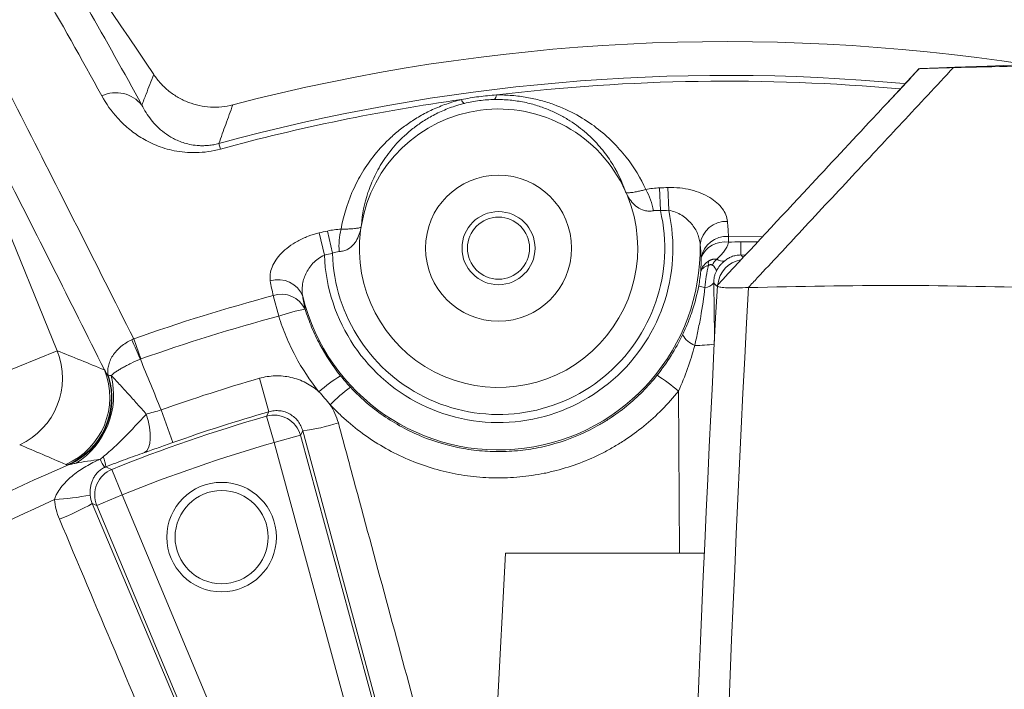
# Model space of a CAD drawing. Header units: millimetres. Extents: x 0 to 16820, y 0 to 11880.
# Tile 79 of 100: x 13729 to 13837, y 6474 to 6548. Entities that reach past the tile are written whole.
import ezdxf

# ---------------------------------------------------------------- set-up
doc = ezdxf.new("R2010")
doc.units = ezdxf.units.MM
doc.header["$LTSCALE"] = 20
doc.styles.add('SLDTEXTSTYLE0', font='TXT', dxfattribs={"width": 0.605})
doc.dimstyles.new('SLDDIMSTYLE0', dxfattribs={"dimtxt": 140, "dimasz": 100, "dimexe": 0, "dimexo": 0.0625, "dimgap": 35, "dimtad": 1, "dimtoh": 1, "dimdec": 1, "dimrnd": 1e-09, "dimzin": 12, "dimdsep": 46, "dimtxsty": 'SLDTEXTSTYLE0', "dimsah": 1, "dimcen": 0, "dimadec": 0, "dimazin": 0, "dimtfac": 1, "dimtofl": 0, "dimtmove": 0, "dimatfit": 3, "dimfxl": 1, "dimfrac": 2, "dimtolj": 1, "dimtzin": 12, "dimarcsym": 0})
doc.dimstyles.new('SLDDIMSTYLE1', dxfattribs={"dimtxt": 140, "dimasz": 100, "dimexe": 0, "dimexo": 0.0625, "dimgap": 35, "dimtad": 1, "dimtoh": 1, "dimdec": 4, "dimlfac": 20, "dimzin": 12, "dimdsep": 46, "dimtxsty": 'SLDTEXTSTYLE0', "dimsah": 1, "dimcen": 0.09, "dimadec": 1, "dimazin": 0, "dimtfac": 1, "dimtofl": 0, "dimtmove": 0, "dimatfit": 3, "dimfxl": 1, "dimfrac": 2, "dimtolj": 1, "dimtzin": 12, "dimarcsym": 0})

# ---------------------------------------------------------------- blocks, each defined once
blk = doc.blocks.new('*D11')
at = {"color": 7, "linetype": 'Continuous', "lineweight": 0}
blk.add_line((15062.98, 8506.56), (13806.48, 6330.23), dxfattribs=at)
blk.add_solid([(15062.98, 8506.56), (14999.99, 8427.45), (15025.97, 8412.45)], dxfattribs=at)
at = {"color": 7, "linetype": 'Continuous', "lineweight": 0, "char_height": 140, "attachment_point": 1, "rotation": 60, "style": 'SLDTEXTSTYLE0'}
for s, insert in [('2513', (14570.88, 8014.83)), ('R', (14501.47, 7894.61))]:
    blk.add_mtext(s, dxfattribs=dict(at, insert=insert))
blk = doc.blocks.new('*D12')
at = {"color": 7, "linetype": 'Continuous', "lineweight": 0}
for q in [(15021.93, 7031.97), (13806.48, 6330.23)]:
    blk.add_line((14382.39, 6662.73), q, dxfattribs=at)
blk.add_solid([(14382.39, 6662.73), (14476.49, 6699.74), (14461.49, 6725.72)], dxfattribs=at)
at = {"color": 7, "linetype": 'Continuous', "lineweight": 0, "char_height": 140, "attachment_point": 1, "rotation": 30, "style": 'SLDTEXTSTYLE0'}
for s, insert in [('665', (14626.71, 7011.64)), ('R', (14506.5, 6942.24))]:
    blk.add_mtext(s, dxfattribs=dict(at, insert=insert))
blk = doc.blocks.new('*D13')
at = {"color": 7, "linetype": 'Continuous', "lineweight": 0}
for p, q in [((12765.91, 6330.23), (11016.98, 6330.23)), ((14847.06, 6330.23), (16595.98, 6330.23))]:
    blk.add_line(p, q, dxfattribs=at)
blk.add_arc((13806.48, 6330.23), 2759.5, 0, 180, dxfattribs=at)
for points in [[(11046.98, 6330.23), (11063.79, 6429.95), (11033.8, 6430.49)], [(16565.98, 6330.23), (16579.17, 6430.49), (16549.18, 6429.95)]]:
    blk.add_solid(points, dxfattribs=at)
at = {"color": 7, "linetype": 'Continuous', "lineweight": 0, "char_height": 140, "attachment_point": 1, "style": 'SLDTEXTSTYLE0'}
for s, insert in [('180°', (13663.78, 9270.2)), ('+', (13551.54, 9270.2))]:
    blk.add_mtext(s, dxfattribs=dict(at, insert=insert))

msp = doc.modelspace()

# ---------------------------------------------------------------- linework, layer by layer
at = {"color": 8, "linetype": 'Continuous', "lineweight": 0}
for p, q in [((13716.3230281, 6552.5829553), (13733.1089261, 6511.3826965)), ((13750.8394437, 6534.0764943), (13751.0063132, 6533.4652005)), ((13800.132533, 6526.7570105), (13800.0518586, 6529.2532624)), ((13799.2279909, 6526.7256931), (13799.1358269, 6529.2215473)), ((13762.3962353, 6521.8531976), (13761.8362307, 6524.2871608)), ((13763.2787392, 6522.054106), (13762.7299443, 6524.4906212)), ((13806.680047, 6523.901863), (13806.679399, 6523.2623792)), ((13806.680047, 6523.901863), (13810.334931, 6523.8636682)), ((13808.0424671, 6521.8664007), (13808.054265, 6523.3169051)), ((13808.054265, 6523.3169051), (13809.8508059, 6523.2939334)), ((13808.0424671, 6521.8664007), (13808.3072018, 6521.6044801)), ((13808.5703679, 6521.8613797), (13808.0424671, 6521.8664007)), ((13757.3942468, 6515.1653789), (13756.7959103, 6517.4194446)), ((13741.5083184, 6512.6770372), (13742.2907466, 6510.4800792)), ((13733.1089261, 6511.3826965), (13725.7103787, 6508.3683645)), ((13755.2777706, 6508.361593), (13756.3281345, 6504.7077544)), ((13801.3129425, 6489.2342175), (13801.203514, 6506.9681303)), ((13744.5146574, 6504.9089002), (13745.7857997, 6501.3258849)), ((13756.8833067, 6501.3433071), (13756.0492064, 6504.2207409)), ((13760.034432, 6502.5955044), (13759.773702, 6502.1313193)), ((13769.3589293, 6468.1564163), (13760.034432, 6502.5955044)), ((13759.773702, 6502.1313193), (13756.8833067, 6501.3433071)), ((13766.1311421, 6467.4226396), (13756.8833067, 6501.3433071)), ((13759.773702, 6502.1313193), (13769.0141032, 6468.2379203)), ((13740.2242441, 6495.6071319), (13739.1099989, 6498.388104)), ((13740.2242441, 6495.6071319), (13737.4614327, 6494.4485889)), ((13740.2242441, 6495.6071319), (13753.8204985, 6463.1837451)), ((13737.4614327, 6494.4485889), (13736.9701939, 6494.6538503)), ((13736.9701939, 6494.6538503), (13750.7642591, 6461.9194336)), ((13751.0467573, 6462.0512669), (13737.4614327, 6494.4485889))]:
    msp.add_line(p, q, dxfattribs=at)
at = {"color": 7, "linetype": 'Continuous', "lineweight": 0}
for p, q in [((13827.5976317, 6542.2702009), (13824.1168289, 6538.5427009)), ((13805.4646655, 6518.5130771), (13805.4672055, 6518.5610436)), ((13808.855769, 6518.2966308), (13808.8649635, 6518.2968922)), ((13782.247963, 6489.2342175), (13781.3141249, 6471.415524)), ((13804.0352742, 6489.2342175), (13782.247963, 6489.2342175))]:
    msp.add_line(p, q, dxfattribs=at)
at = {"color": 8, "linetype": 'Continuous', "lineweight": 0, "flags": 128}
for points in [[(13805.4203052, 6518.4574779), (13805.1552548, 6518.7239748), (13805.0720451, 6518.8075397)], [(13742.8845347, 6504.4444034), (13743.0940289, 6503.7335993), (13743.2401885, 6503.0310151), (13743.3179432, 6502.3610241), (13743.3245956, 6501.7468689), (13743.2599149, 6501.2098551), (13743.1261449, 6500.7686123), (13742.9279263, 6500.4384477), (13742.6721354, 6500.230815)], [(13756.0492064, 6504.2207409), (13756.2731324, 6504.6118174), (13756.3281345, 6504.7077544)], [(13738.444642, 6498.6594969), (13738.7382597, 6498.5398669), (13739.1099989, 6498.388104)]]:
    msp.add_lwpolyline(points, dxfattribs=at)
at = {"color": 7, "linetype": 'Continuous', "lineweight": 30}
for radius in [2513, 665]:
    msp.add_circle((13806.483798, 6330.2342175), radius, dxfattribs=at)
at = {"color": 7, "linetype": 'Continuous', "lineweight": 0}
for centre, radius in [((13781.483798, 6522.6166492), 8), ((13781.483798, 6522.6166492), 4), ((13781.483798, 6522.6166492), 3.4), ((13751.1372118, 6490.9723754), 6), ((13751.1372118, 6490.9723754), 5.1)]:
    msp.add_circle(centre, radius, dxfattribs=at)
for centre, radius, start, end in [((13327.0069818, 6265.2820497), 500, 33.551976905, 39.459400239), ((13806.483798, 6330.2342175), 215, 81.208168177, 104.578170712), ((13981.483798, 2545.2342175), 4000, 88.9375757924, 92.1999509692), ((13781.483798, 6522.6166492), 15.235835, 24.313817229, 170.494315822), ((13781.483798, 6522.6166492), 15.2557083, 172.775427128, 22.032705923), ((17361.483798, 6330.2342175), 3561, 176.9692175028, 180.6125362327)]:
    msp.add_arc(centre, radius, start, end, dxfattribs=at)
at = {"color": 8, "linetype": 'Continuous', "lineweight": 0}
for centre, radius, start, end in [((13806.483798, 6330.2342175), 211.3006577, 84.712436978, 105.268462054), ((13806.483798, 6330.2342175), 210.6669974, 84.828224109, 96.875958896), ((13739.5365548, 6535.9517433), 3.6863903, 39.169184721, 114.590968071), ((13780.5219442, 6539.4223222), 0.7416325, 314.544288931, 357.194845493), ((13806.483798, 6330.2342175), 210.6669974, 97.932174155, 105.268462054), ((13778.1184617, 6539.1099908), 0.7416325, 197.613287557, 240.263844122), ((13806.483798, 6330.2342175), 199.1229521, 91.851052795, 92.114790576), ((13790.6171762, 6525.1972392), 7.9925381, 10.943576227, 28.691898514), ((13781.483798, 6522.6166492), 19.1028246, 182.290457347, 12.517675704), ((13781.483798, 6522.6166492), 18.2137482, 181.769898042, 13.038235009), ((13806.483798, 6330.2342175), 196.6253969, 91.851052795, 92.114790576), ((13806.4456921, 6522.6631181), 2.8868427, 87.418713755, 173.208338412), ((13806.483798, 6330.2342175), 199.1229521, 102.693342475, 102.957080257), ((13771.9942107, 6522.7771942), 7.9925381, 166.116234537, 183.864556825), ((13806.4959747, 6521.0516341), 2.8561665, 86.304878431, 169.789675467), ((13781.483798, 6522.6166492), 22.0987132, 193.802454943, 1.005678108), ((13806.2436862, 6520.5453831), 2.751711, 80.889297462, 158.409659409), ((13806.483798, 6330.2342175), 196.6253969, 102.693342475, 102.957080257), ((13804.3385148, 6519.8787065), 1.0481522, 12.654176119, 56.434992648), ((13806.0413245, 6522.2459746), 1.0587779, 233.516866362, 280.971744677), ((13808.5200504, 6518.3661642), 3.0062621, 99.706080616, 174.689971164), ((13757.3390837, 6516.2817391), 2.8868427, 21.59979464, 107.389419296), ((13804.7962181, 6522.156505), 3.919152, 249.464135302, 259.75669042), ((13804.0059431, 6519.6643888), 1.3677587, 273.912976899, 321.210409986), ((13806.483798, 6330.2342175), 193.6677449, 104.866192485, 109.602930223), ((13757.7023391, 6514.7109258), 2.8561665, 25.018457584, 108.503254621), ((17361.483798, 6330.2342175), 3557.5930281, 176.9697988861, 180.9458052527), ((13762.9728322, 6499.6645842), 16.4740782, 99.37064098, 109.793311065), ((13806.483798, 6330.2342175), 191.3356174, 104.866192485, 109.602930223), ((13803.9735675, 6514.4472868), 2.670334, 209.678006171, 248.459327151), ((13288.3941452, 6311.012722), 495.7338211, 23.723591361, 23.992631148), ((13803.1202561, 6525.032331), 13.0694928, 269.442650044, 278.853949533), ((13725.6775818, 6508.3814297), 8.0145169, 294.566478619, 21.99210461), ((13730.8702848, 6506.2829801), 8.0146412, 293.415562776, 21.98768311), ((13731.0463907, 6506.2320031), 8.0214469, 293.652799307, 17.139611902), ((13731.1003471, 6506.202743), 8.0119063, 294.05595312, 17.563362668), ((13730.5044187, 6506.5143838), 8.7912726, 302.156548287, 14.199746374), ((13806.483798, 6330.2342175), 185.3413585, 106.038281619, 109.533101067), ((13774.5827445, 6492.056874), 19.5879113, 122.123606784, 130.732501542), ((13785.3406782, 6488.1285268), 24.6284433, 49.902817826, 56.684000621), ((13777.660172, 6490.7960491), 20.7211183, 126.782304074, 134.895251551), ((13806.483798, 6330.2342175), 181.5395429, 106.038281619, 109.533101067), ((13806.483798, 6330.2342175), 181.1489949, 106.1656278, 111.8343722), ((13756.8765622, 6501.3312848), 3.0055739, 15.437295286, 105.978332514), ((13756.3903269, 6527.8347566), 25.5009678, 278.215729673, 287.198603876), ((13806.483798, 6330.2342175), 178.1531063, 106.1656278, 111.8343722), ((13741.6987183, 6501.2010323), 4.2446398, 203.69166372, 217.56948301), ((13734.5026876, 6498.2313023), 3.9651426, 6.199443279, 22.877307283), ((13806.483798, 6330.2342175), 183.424643, 113.152060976, 126.815052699), ((13740.2369604, 6495.6018105), 3.0055739, 112.021667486, 202.562704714), ((13806.483798, 6330.2342175), 180.5653213, 114.072915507, 126.427084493), ((13731.5174966, 6521.6694688), 26.6066817, 272.830560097, 281.310286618), ((13724.3029525, 6516.7861876), 25.5009678, 290.801396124, 299.784270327)]:
    msp.add_arc(centre, radius, start, end, dxfattribs=at)
for points in [[(13738.0025097, 6539.3037844), (13733.5397034, 6547.4394141), (13728.9869288, 6555.2542744), (13724.3832603, 6562.7611917)], [(13730.4398089, 6559.0870964), (13734.4774242, 6552.3933271), (13738.4711776, 6545.4605079), (13742.3945553, 6538.2801132)], [(13777.4115965, 6538.8855795), (13778.0477814, 6539.0125712), (13779.325819, 6539.2229393), (13780.6151758, 6539.3462028), (13781.2626881, 6539.3860269)], [(13797.628343, 6529.0344525), (13798.1173316, 6529.1409102), (13798.6200831, 6529.2025025), (13799.1358269, 6529.2215473)], [(13806.575706, 6525.5470316), (13806.6285625, 6524.9997993), (13806.6633463, 6524.4514041), (13806.680047, 6523.901863)], [(13762.7299443, 6524.4906212), (13763.2334263, 6524.6040243), (13763.7352218, 6524.6729724), (13764.2351785, 6524.6950276)], [(13803.6850393, 6521.5579241), (13803.665466, 6522.0414154), (13803.630146, 6522.5236182), (13803.5791072, 6523.0045146)], [(13806.679399, 6523.2623792), (13807.1349067, 6523.3027336), (13807.5944621, 6523.320645), (13808.054265, 6523.3169051)], [(13764.0198463, 6522.2385123), (13763.7676953, 6522.2221537), (13763.5185337, 6522.1552803), (13763.2787392, 6522.054106)], [(13803.4214046, 6518.4864042), (13803.5231578, 6519.0212647), (13803.601963, 6519.5549399), (13803.6585668, 6520.0869536)], [(13756.7959103, 6517.4194446), (13756.6716029, 6517.9550023), (13756.565071, 6518.4940738), (13756.4763087, 6519.0366402)], [(13760.023206, 6517.3444472), (13760.0967712, 6516.8664781), (13760.1858672, 6516.3912634), (13760.2905161, 6515.9188277)], [(13741.5083184, 6512.6770372), (13741.4366155, 6512.6491578), (13741.3655994, 6512.6193152), (13741.2954542, 6512.5875859)], [(13733.1089261, 6511.3826965), (13734.835085, 6510.6950516), (13736.5660032, 6509.9956369), (13738.3019759, 6509.28372)], [(13742.2907466, 6510.4800792), (13742.2725787, 6510.4736088), (13742.2546321, 6510.4664793), (13742.2369787, 6510.4587145)], [(13742.2369787, 6510.4587145), (13742.9963066, 6508.6089985), (13743.7555341, 6506.7590576), (13744.5146574, 6504.9089002)], [(13738.3019759, 6509.28372), (13738.4321493, 6509.0519062), (13738.5686212, 6508.8226202), (13738.7116011, 6508.5959319)], [(13738.7116011, 6508.5959319), (13738.7184217, 6508.6031606), (13738.7274871, 6508.6113299), (13738.7387689, 6508.6204184)], [(13738.7387689, 6508.6204184), (13738.7854797, 6508.6580482), (13738.8814581, 6508.6732578), (13739.0270866, 6508.6709102)], [(13764.1669204, 6508.645933), (13764.5132543, 6508.2144321), (13764.8752319, 6507.7964298), (13765.2528582, 6507.3919314)], [(13763.0349401, 6505.4748548), (13762.6408331, 6505.9647342), (13762.2295892, 6506.439785), (13761.8010769, 6506.8998941)], [(13734.0552804, 6498.928371), (13732.3696652, 6499.6619134), (13730.6878434, 6500.3830204), (13729.0096073, 6501.0923909)], [(13737.8118122, 6499.4954743), (13737.9254953, 6499.5868651), (13738.0401274, 6499.6794061), (13738.1559298, 6499.7727875)], [(13734.2645416, 6498.8844106), (13734.1765345, 6498.8911934), (13734.1069337, 6498.9058926), (13734.0552804, 6498.928371)], [(13734.3662291, 6498.8866883), (13734.3257441, 6498.883067), (13734.2918527, 6498.8823057), (13734.2645416, 6498.8844106)], [(13738.444642, 6498.6594969), (13738.4078396, 6498.6450769), (13738.3710954, 6498.6296347), (13738.3343552, 6498.6129774)], [(13733.3591046, 6492.9474488), (13733.068824, 6493.6352572), (13732.8927309, 6494.3511427), (13732.8314011, 6495.0952489)], [(13736.7356575, 6495.5795032), (13736.7644958, 6495.2577278), (13736.8431452, 6494.9493053), (13736.9701939, 6494.6538503)]]:
    msp.add_open_spline(points, degree=3, dxfattribs=at)
for points, knots in [([(13717.3132419, 6560.1426862), (13721.1770039, 6552.6795273), (13725.1253895, 6544.9913795), (13733.1918148, 6529.1659953), (13737.3078681, 6521.0326329), (13741.5083184, 6512.6770372)], [0, 0, 0, 0, 0.5, 0.5, 1, 1, 1, 1]), ([(13738.3019759, 6509.28372), (13734.5024169, 6516.8700833), (13730.7709846, 6524.2714391), (13723.4433408, 6538.7069411), (13719.848397, 6545.7385731), (13716.3230281, 6552.5829553)], [0, 0, 0, 0, 0.5, 0.5, 1, 1, 1, 1]), ([(13831.3459086, 6542.390898), (13829.4702121, 6540.3821993), (13825.8878642, 6536.5458335), (13820.3483952, 6530.6119412), (13815.0555191, 6524.9410101), (13811.1409893, 6520.7459471), (13809.1839965, 6518.6484275), (13808.855769, 6518.2966308)], [0, 0, 0, 0, 0.2501009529, 0.47766183, 0.7388308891, 0.9561966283, 1, 1, 1, 1]), ([(13742.3945553, 6538.2801132), (13742.5492233, 6538.6785754), (13742.7039449, 6539.0766201), (13742.8587194, 6539.4742538), (13743.1387655, 6540.1937245), (13743.4189845, 6540.9118496), (13743.6993715, 6541.628666)], [0.006069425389, 0.006069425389, 0.006069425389, 0.006069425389, 0.026036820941, 0.026036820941, 0.026036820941, 0.062165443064, 0.062165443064, 0.062165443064, 0.062165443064]), ([(13751.0063132, 6533.4652005), (13750.5570739, 6533.3425683), (13750.1095506, 6533.2500936), (13749.2176573, 6533.1209063), (13748.7700304, 6533.0845732), (13747.9124696, 6533.0646723), (13747.4979016, 6533.0801467), (13746.6947679, 6533.153469), (13746.3149795, 6533.2103876), (13745.5889278, 6533.3554905), (13745.2427519, 6533.4437556), (13744.5779833, 6533.6460793), (13744.258374, 6533.7607019), (13743.3498119, 6534.1312308), (13742.8051627, 6534.4144354), (13741.8018666, 6535.0321028), (13741.3437699, 6535.3668871), (13740.4968459, 6536.0779234), (13740.1119052, 6536.4511846), (13739.0555597, 6537.6098466), (13738.4787163, 6538.4356668), (13738.0025097, 6539.3037844)], [0, 0, 0, 0, 0.0625, 0.0625, 0.125, 0.125, 0.1875, 0.1875, 0.25, 0.25, 0.3125, 0.3125, 0.375, 0.375, 0.5, 0.5, 0.625, 0.625, 0.75, 0.75, 1, 1, 1, 1]), ([(13781.2626881, 6539.3860269), (13781.8407048, 6539.3963935), (13782.4149021, 6539.3775972), (13783.525473, 6539.2888279), (13784.0645572, 6539.2191775), (13785.1143559, 6539.0357164), (13785.6273334, 6538.9212391), (13786.6170019, 6538.6552457), (13787.0897621, 6538.5050812), (13788.4525282, 6538.0115489), (13789.2876049, 6537.6256003), (13790.8434755, 6536.7657959), (13791.5492952, 6536.2999421), (13792.8456363, 6535.3169044), (13793.4367755, 6534.7989522), (13794.2520807, 6533.989323), (13794.5119341, 6533.713789), (13795.005497, 6533.1569714), (13795.2397803, 6532.8751411), (13796.3537863, 6531.4504082), (13797.0643454, 6530.2616531), (13797.628343, 6529.0344525)], [0, 0, 0, 0, 0.0625, 0.0625, 0.125, 0.125, 0.1875, 0.1875, 0.25, 0.25, 0.375, 0.375, 0.5, 0.5, 0.625, 0.625, 0.6875, 0.6875, 0.75, 0.75, 1, 1, 1, 1]), ([(13742.3945553, 6538.2801132), (13742.66988, 6537.7264305), (13743.0018422, 6537.192229), (13743.6094629, 6536.4285391), (13743.8304715, 6536.1803071), (13744.318223, 6535.6994544), (13744.584435, 6535.4673232), (13745.1716868, 6535.0277685), (13745.4926989, 6534.8197685), (13746.0348766, 6534.5336816), (13746.2258291, 6534.4426871), (13746.6345413, 6534.2721065), (13746.8512914, 6534.1929755), (13747.3135209, 6534.0526057), (13747.5593235, 6533.9910535), (13748.0936116, 6533.892953), (13748.3855058, 6533.8561358), (13748.8552934, 6533.8324689), (13749.017464, 6533.8297735), (13749.3557966, 6533.8373996), (13749.5338482, 6533.8479394), (13749.8965583, 6533.8847442), (13750.0811664, 6533.9108443), (13750.4578314, 6533.9806469), (13750.649978, 6534.0245721), (13750.8394437, 6534.0764943)], [0, 0, 0, 0, 0.25, 0.25, 0.375, 0.375, 0.5, 0.5, 0.625, 0.625, 0.6875, 0.6875, 0.75, 0.75, 0.8125, 0.8125, 0.875, 0.875, 0.90625, 0.90625, 0.9375, 0.9375, 0.96875, 0.96875, 1, 1, 1, 1]), ([(13752.3681584, 6538.312322), (13752.1072636, 6537.593668), (13751.8466796, 6536.8737448), (13751.5864146, 6536.1525178), (13751.3371292, 6535.4617166), (13751.0881364, 6534.7697192), (13750.8394437, 6534.0764943)], [0, 0, 0, 0, 0.036127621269, 0.036127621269, 0.036127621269, 0.070731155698, 0.070731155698, 0.070731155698, 0.070731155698]), ([(13764.2351785, 6524.6950276), (13764.46693, 6526.0264072), (13764.8505222, 6527.3593051), (13765.7091522, 6529.3591649), (13766.0445175, 6530.0276988), (13766.8171054, 6531.3435844), (13767.2547957, 6531.9930449), (13768.2538722, 6533.2709759), (13768.8147933, 6533.8995314), (13769.7775212, 6534.8212525), (13770.1173725, 6535.123318), (13770.8322056, 6535.7090577), (13771.2081389, 6535.9936896), (13772.0023458, 6536.5440264), (13772.4205785, 6536.8097499), (13773.3071041, 6537.3187275), (13773.7768561, 6537.5622737), (13774.7478615, 6538.009246), (13775.251882, 6538.2144496), (13776.0392575, 6538.4912571), (13776.3069544, 6538.5783458), (13776.8536403, 6538.7413496), (13777.1325109, 6538.8171294), (13777.4115965, 6538.8855795)], [0, 0, 0, 0, 0.25, 0.25, 0.375, 0.375, 0.5, 0.5, 0.625, 0.625, 0.6875, 0.6875, 0.75, 0.75, 0.8125, 0.8125, 0.875, 0.875, 0.9375, 0.9375, 0.96875, 0.96875, 1, 1, 1, 1]), ([(13777.750607, 6538.4660175), (13777.4681726, 6538.3965935), (13777.1875687, 6538.3186864), (13776.6449008, 6538.1512751), (13776.3812801, 6538.0614613), (13775.6111855, 6537.7755999), (13775.1253602, 6537.5632258), (13774.43148, 6537.2172236), (13774.2053532, 6537.0968633), (13773.7706396, 6536.8514644), (13773.5612639, 6536.7260796), (13772.9542656, 6536.3428516), (13772.5776366, 6536.0779815), (13771.8700547, 6535.533129), (13771.5391715, 6535.2531226), (13770.9164852, 6534.6803496), (13770.627018, 6534.3896146), (13769.8199741, 6533.5137903), (13769.3595372, 6532.9219513), (13768.554939, 6531.7273919), (13768.2110871, 6531.1242263), (13767.6210614, 6529.9112714), (13767.3778587, 6529.3075809), (13766.7774063, 6527.5045678), (13766.5475727, 6526.3132582), (13766.4571629, 6525.132778)], [0, 0, 0, 0, 0.03125, 0.03125, 0.0625, 0.0625, 0.125, 0.125, 0.15625, 0.15625, 0.1875, 0.1875, 0.25, 0.25, 0.3125, 0.3125, 0.375, 0.375, 0.5, 0.5, 0.625, 0.625, 0.75, 0.75, 1, 1, 1, 1]), ([(13781.04217, 6538.8937544), (13780.4900288, 6538.8841332), (13779.939263, 6538.8441531), (13778.839828, 6538.7016753), (13778.2875182, 6538.5979933), (13777.750607, 6538.4660175)], [0, 0, 0, 0, 0.5, 0.5, 1, 1, 1, 1]), ([(13795.3682756, 6528.8897625), (13794.9792092, 6530.0077809), (13794.4528643, 6531.0997903), (13793.4138824, 6532.6866975), (13793.0255605, 6533.2070474), (13792.36772, 6533.971431), (13792.1352927, 6534.2240283), (13791.6449991, 6534.7200624), (13791.3872819, 6534.9634372), (13790.572357, 6535.677918), (13789.9741945, 6536.1337118), (13788.9677081, 6536.7754287), (13788.6123161, 6536.9830291), (13787.8659821, 6537.3762887), (13787.4752982, 6537.5620113), (13786.65266, 6537.9075326), (13786.2207731, 6538.0673748), (13785.3061641, 6538.3548828), (13784.8194607, 6538.4832187), (13783.8114895, 6538.6917464), (13783.2886322, 6538.7728669), (13782.1974569, 6538.8791118), (13781.6240055, 6538.9038931), (13781.04217, 6538.8937544)], [0, 0, 0, 0, 0.25, 0.25, 0.375, 0.375, 0.4375, 0.4375, 0.5, 0.5, 0.625, 0.625, 0.6875, 0.6875, 0.75, 0.75, 0.8125, 0.8125, 0.875, 0.875, 0.9375, 0.9375, 1, 1, 1, 1]), ([(13806.575706, 6525.5470316), (13806.5522798, 6525.7895674), (13806.4929595, 6526.0281504), (13806.3039015, 6526.4974519), (13806.1725901, 6526.7299327), (13805.8442835, 6527.1739742), (13805.6476577, 6527.386316), (13805.1876501, 6527.7907751), (13804.9224829, 6527.9834242), (13804.34023, 6528.33299), (13804.0214941, 6528.4918147), (13803.3236706, 6528.7741762), (13802.9535132, 6528.8939925), (13802.1727284, 6529.0871333), (13801.7570654, 6529.1608055), (13800.9165256, 6529.2502324), (13800.4885578, 6529.2673757), (13800.0518586, 6529.2532624)], [0, 0, 0, 0, 0.125, 0.125, 0.25, 0.25, 0.375, 0.375, 0.5, 0.5, 0.625, 0.625, 0.75, 0.75, 0.875, 0.875, 1, 1, 1, 1]), ([(13797.628343, 6529.0344525), (13797.4549101, 6528.9876758), (13797.2922137, 6528.9472146), (13796.9857994, 6528.8757243), (13796.8412108, 6528.8445794), (13796.5815387, 6528.7921521), (13796.4655611, 6528.7706079), (13796.2553531, 6528.7342614), (13796.1607083, 6528.7194246), (13795.9081595, 6528.683727), (13795.7808538, 6528.6712708), (13795.5824768, 6528.6637666), (13795.5129709, 6528.668972), (13795.4677559, 6528.6835145)], [0, 0, 0, 0, 0.125, 0.125, 0.25, 0.25, 0.375, 0.375, 0.5, 0.5, 0.75, 0.75, 1, 1, 1, 1]), ([(13798.464367, 6526.7145604), (13798.2922866, 6526.6808114), (13798.1249823, 6526.6660822), (13797.7986139, 6526.6719394), (13797.637993, 6526.6932885), (13797.1893366, 6526.8026297), (13796.9309069, 6526.9327802), (13796.4698588, 6527.2602407), (13796.2726337, 6527.4533749), (13795.9182656, 6527.8753781), (13795.7630725, 6528.1028579), (13795.6253799, 6528.3396114)], [0, 0, 0, 0, 0.125, 0.125, 0.25, 0.25, 0.5, 0.5, 0.75, 0.75, 1, 1, 1, 1]), ([(13799.2279909, 6526.7256931), (13799.0993033, 6526.7439342), (13798.9711773, 6526.7531877), (13798.7161488, 6526.7507684), (13798.5882017, 6526.7388473), (13798.464367, 6526.7145604)], [0, 0, 0, 0, 0.5, 0.5, 1, 1, 1, 1]), ([(13800.132533, 6526.7570105), (13800.395553, 6526.7194667), (13800.6436719, 6526.647547), (13801.120066, 6526.4589797), (13801.3475244, 6526.3411919), (13801.7654465, 6526.0802416), (13801.9603599, 6525.9345192), (13802.3170293, 6525.6238756), (13802.4781114, 6525.4598495), (13802.769572, 6525.1160905), (13802.8999691, 6524.9357894), (13803.1254763, 6524.5685591), (13803.2215501, 6524.3805926), (13803.3814237, 6523.9957278), (13803.4448985, 6523.7990008), (13803.537298, 6523.4043633), (13803.5666889, 6523.2054277), (13803.5791072, 6523.0045146)], [0, 0, 0, 0, 0.125, 0.125, 0.25, 0.25, 0.375, 0.375, 0.5, 0.5, 0.625, 0.625, 0.75, 0.75, 0.875, 0.875, 1, 1, 1, 1]), ([(13761.8362307, 6524.2871608), (13761.4091284, 6524.1888934), (13760.9996963, 6524.0627474), (13760.4085686, 6523.8371975), (13760.2154103, 6523.7558851), (13759.8367646, 6523.5811666), (13759.6512891, 6523.4876215), (13759.1210446, 6523.1972058), (13758.7966441, 6522.9882559), (13758.2008912, 6522.5426443), (13757.9272909, 6522.3031067), (13757.4528947, 6521.815805), (13757.2498186, 6521.5670596), (13756.9082882, 6521.0602605), (13756.7691552, 6520.7997577), (13756.5642428, 6520.2852204), (13756.4973272, 6520.0306103), (13756.4333939, 6519.5268444), (13756.4369012, 6519.2775218), (13756.4763087, 6519.0366402)], [0, 0, 0, 0, 0.125, 0.125, 0.1875, 0.1875, 0.25, 0.25, 0.375, 0.375, 0.5, 0.5, 0.625, 0.625, 0.75, 0.75, 0.875, 0.875, 1, 1, 1, 1]), ([(13764.0198463, 6522.2385123), (13764.1948371, 6522.249865), (13764.3603493, 6522.2783851), (13764.674381, 6522.367462), (13764.8242107, 6522.429154), (13765.2300202, 6522.6495327), (13765.4466024, 6522.8414107), (13765.8086445, 6523.2758314), (13765.9499574, 6523.5129584), (13766.184699, 6524.0115161), (13766.2765977, 6524.2711054), (13766.349207, 6524.5351875)], [0, 0, 0, 0, 0.125, 0.125, 0.25, 0.25, 0.5, 0.5, 0.75, 0.75, 1, 1, 1, 1]), ([(13764.2351785, 6524.6950276), (13764.4148065, 6524.694131), (13764.5824405, 6524.6965961), (13764.8969496, 6524.7057944), (13765.0446961, 6524.7126383), (13765.3091432, 6524.7283201), (13765.4267753, 6524.7371334), (13765.6392912, 6524.7557196), (13765.7345847, 6524.7655652), (13765.9878692, 6524.7956003), (13766.1141304, 6524.816095), (13766.3078367, 6524.8595419), (13766.3737036, 6524.8823389), (13766.4137001, 6524.9079546)], [0, 0, 0, 0, 0.125, 0.125, 0.25, 0.25, 0.375, 0.375, 0.5, 0.5, 0.75, 0.75, 1, 1, 1, 1]), ([(13806.679399, 6523.2623792), (13806.5826418, 6522.8794156), (13806.4342157, 6522.5666386), (13806.1065437, 6522.1304679), (13805.9803148, 6521.9897245), (13805.7087968, 6521.7026745), (13805.5633906, 6521.5555016), (13805.4117899, 6521.3946833)], [0, 0, 0, 0, 0.5, 0.5, 0.75, 0.75, 1, 1, 1, 1]), ([(13760.023206, 6517.3444472), (13759.9444108, 6517.7398115), (13759.9329108, 6518.1420112), (13760.0159233, 6518.7593556), (13760.0611059, 6518.9687661), (13760.1850084, 6519.381884), (13760.2636419, 6519.5866258), (13760.4563624, 6519.9926385), (13760.5716807, 6520.1956429), (13760.8359574, 6520.5863348), (13760.9846641, 6520.7745648), (13761.3211205, 6521.1341986), (13761.5112227, 6521.307276), (13761.9243715, 6521.6131629), (13762.151414, 6521.7496213), (13762.3962353, 6521.8531976)], [0, 0, 0, 0, 0.25, 0.25, 0.375, 0.375, 0.5, 0.5, 0.625, 0.625, 0.75, 0.75, 0.875, 0.875, 1, 1, 1, 1]), ([(13808.0424671, 6521.8664007), (13807.8593708, 6521.8685626), (13807.6761056, 6521.8515724), (13807.3354345, 6521.7861956), (13807.1733457, 6521.737483), (13806.8740096, 6521.6183794), (13806.7375124, 6521.5489407), (13806.4797614, 6521.3919811), (13806.3586993, 6521.3044193), (13806.2428363, 6521.2065499)], [0, 0, 0, 0, 0.25, 0.25, 0.5, 0.5, 0.75, 0.75, 1, 1, 1, 1]), ([(13803.6585668, 6520.0869536), (13803.6653602, 6520.2958065), (13803.6714352, 6520.5187129), (13803.6811417, 6521.0055549), (13803.6847001, 6521.2692724), (13803.6850393, 6521.5579241)], [0, 0, 0, 0, 0.5, 0.5, 1, 1, 1, 1]), ([(13803.6585668, 6520.0869536), (13803.6638711, 6520.1131901), (13803.6744258, 6520.1653968), (13803.7041603, 6520.2695664), (13803.755908, 6520.402591), (13803.8347492, 6520.5447495), (13803.9446958, 6520.7013813), (13804.0859986, 6520.8630734), (13804.2768871, 6521.0380271), (13804.4269656, 6521.1434948), (13804.5008678, 6521.1954296)], [0, 0, 0, 0, 0.0632633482, 0.1258841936, 0.2511394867, 0.3959408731, 0.4997828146, 0.6724996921, 0.8387308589, 1, 1, 1, 1]), ([(13803.6585668, 6520.0869536), (13803.6663148, 6520.1186493), (13803.6774247, 6520.1508682), (13803.7027513, 6520.2060481), (13803.7154969, 6520.2293099), (13803.7350132, 6520.2591291), (13803.7401025, 6520.2664842), (13803.7667318, 6520.3028468), (13803.7915188, 6520.3311722), (13803.8479421, 6520.3866244), (13803.8795786, 6520.4137511), (13803.9502135, 6520.4676496), (13803.9890913, 6520.4940904), (13804.0731745, 6520.545298), (13804.1183799, 6520.5700648), (13804.2644235, 6520.6421517), (13804.3738509, 6520.6861929), (13804.4960734, 6520.7256739)], [0, 0, 0, 0, 0.1229947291, 0.1229947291, 0.2152407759, 0.2152407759, 0.2459894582, 0.2459894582, 0.3697507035, 0.3697507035, 0.4935119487, 0.4935119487, 0.6193133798, 0.6193133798, 0.7451148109, 0.7451148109, 1, 1, 1, 1]), ([(13804.4960734, 6520.7256739), (13804.3943507, 6520.3270097), (13804.31812, 6519.9241744), (13804.1890492, 6519.1150089), (13804.1370068, 6518.7085461), (13804.0992807, 6518.2998186)], [0, 0, 0, 0, 0.5, 0.5, 1, 1, 1, 1]), ([(13804.4960734, 6520.7256739), (13804.4943477, 6520.7365767), (13804.4926984, 6520.7474547), (13804.486435, 6520.7908342), (13804.4772261, 6520.866052), (13804.4731458, 6520.9384033), (13804.4725333, 6521.0580045), (13804.4806346, 6521.1318324), (13804.5008678, 6521.1954296)], [0, 0, 0, 0, 0.0625, 0.0625, 0.25, 0.5, 0.5, 1, 1, 1, 1]), ([(13804.9180201, 6520.7520888), (13804.9054225, 6520.7621469), (13804.8797961, 6520.7826073), (13804.8336078, 6520.8021782), (13804.7811428, 6520.813226), (13804.7082764, 6520.8134533), (13804.6113412, 6520.7932011), (13804.5352186, 6520.7486063), (13804.4960734, 6520.7256739)], [0, 0, 0, 0, 0.1200305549, 0.2441703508, 0.3734949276, 0.5092831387, 0.7476542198, 1, 1, 1, 1]), ([(13804.5008678, 6521.1954296), (13804.5236187, 6521.2099941), (13804.5698554, 6521.2395936), (13804.6421346, 6521.2788387), (13804.7257045, 6521.31846), (13804.8234794, 6521.3562946), (13804.9217304, 6521.3848422), (13805.0376899, 6521.4088315), (13805.1565689, 6521.4211794), (13805.2711894, 6521.4181161), (13805.3524925, 6521.4079299), (13805.3929438, 6521.3988934), (13805.4117899, 6521.3946833)], [0, 0, 0, 0, 0.07808761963, 0.15869771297, 0.24155140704, 0.35301347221, 0.47531189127, 0.55599877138, 0.72359207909, 0.85688114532, 0.93332151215, 1, 1, 1, 1]), ([(13805.4117899, 6521.3946833), (13805.385666, 6521.3750686), (13805.3316772, 6521.334532), (13805.2575833, 6521.265503), (13805.1868706, 6521.1892379), (13805.1046407, 6521.0850726), (13805.0092737, 6520.9401875), (13804.9498034, 6520.8176029), (13804.9180201, 6520.7520888)], [0, 0, 0, 0, 0.12099936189, 0.25006263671, 0.37038920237, 0.50005418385, 0.73280927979, 1, 1, 1, 1]), ([(13806.2428363, 6521.2065499), (13806.1633907, 6521.1394421), (13806.0821426, 6521.0653796), (13805.9170107, 6520.8991025), (13805.8341005, 6520.8075647), (13805.5980516, 6520.516982), (13805.4655754, 6520.3118668), (13805.3612075, 6520.1083209)], [0, 0, 0, 0, 0.25, 0.25, 0.5, 0.5, 1, 1, 1, 1]), ([(13805.3612075, 6520.1083209), (13805.3118585, 6520.0120769), (13805.2675198, 6519.9119081), (13805.1899946, 6519.7000805), (13805.1567153, 6519.5872736), (13805.1062285, 6519.3573045), (13805.0893489, 6519.2417897), (13805.0706929, 6519.019541), (13805.0686351, 6518.9109778), (13805.0720451, 6518.8075397)], [0, 0, 0, 0, 0.25, 0.25, 0.5, 0.5, 0.75, 0.75, 1, 1, 1, 1]), ([(13801.6535236, 6513.1251372), (13801.8580428, 6513.5476217), (13802.0482903, 6513.9770859), (13802.4003218, 6514.8479331), (13802.562112, 6515.2893644), (13803.0046357, 6516.6306027), (13803.2427288, 6517.5472044), (13803.4214046, 6518.4864042)], [0, 0, 0, 0, 0.25, 0.25, 0.5, 0.5, 1, 1, 1, 1]), ([(13805.0720451, 6518.8075397), (13805.0910618, 6517.6522462), (13805.1256108, 6515.5533367), (13805.1465873, 6513.4110783), (13805.1560178, 6512.4479737)], [0, 0, 0, 0, 0.5504255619, 1, 1, 1, 1]), ([(13804.0992807, 6518.2998186), (13803.9846298, 6517.2325594), (13803.8282686, 6516.1724786), (13803.5443968, 6514.590033), (13803.4416267, 6514.0638149), (13803.2242559, 6513.0129157), (13803.1095001, 6512.4882665), (13802.9931234, 6511.9634566)], [0, 0, 0, 0, 0.5, 0.5, 0.75, 0.75, 1, 1, 1, 1]), ([(13760.2905161, 6515.9188277), (13760.4981038, 6515.254904), (13760.736139, 6514.6028954), (13761.2727085, 6513.3225546), (13761.5723824, 6512.6924482), (13762.5494183, 6510.8634385), (13763.3062748, 6509.71822), (13764.1669204, 6508.645933)], [0, 0, 0, 0, 0.25, 0.25, 0.5, 0.5, 1, 1, 1, 1]), ([(13761.8010769, 6506.8998941), (13760.8230251, 6508.1185662), (13759.9627983, 6509.4201001), (13758.8520867, 6511.4987111), (13758.5113674, 6512.2147953), (13757.9011889, 6513.6698544), (13757.6304364, 6514.410843), (13757.3942468, 6515.1653789)], [0, 0, 0, 0, 0.5, 0.5, 0.75, 0.75, 1, 1, 1, 1]), ([(13798.8680031, 6508.7093844), (13799.4217976, 6509.4044387), (13799.9287693, 6510.1187114), (13800.8559747, 6511.5893304), (13801.2761556, 6512.3455913), (13801.6535236, 6513.1251372)], [0, 0, 0, 0, 0.5, 0.5, 1, 1, 1, 1]), ([(13741.2954542, 6512.5875859), (13741.0767175, 6512.4886431), (13740.8654539, 6512.3749999), (13740.4662974, 6512.124391), (13740.2770748, 6511.9868644), (13739.919813, 6511.6868091), (13739.753963, 6511.5256905), (13739.4566813, 6511.1915493), (13739.3236072, 6511.017184), (13739.0892445, 6510.6535561), (13738.9888462, 6510.4647995), (13738.828696, 6510.0888044), (13738.7675459, 6509.8995419), (13738.6834495, 6509.5184605), (13738.6608937, 6509.3255184), (13738.6566316, 6508.9533924), (13738.6742521, 6508.77222), (13738.7116011, 6508.5959319)], [0, 0, 0, 0, 0.125, 0.125, 0.25, 0.25, 0.375, 0.375, 0.5, 0.5, 0.625, 0.625, 0.75, 0.75, 0.875, 0.875, 1, 1, 1, 1]), ([(13802.9931234, 6511.9634566), (13802.7591024, 6511.1099617), (13802.4949199, 6510.2666696), (13801.9007701, 6508.6012116), (13801.5708352, 6507.7790625), (13801.203514, 6506.9681303)], [0, 0, 0, 0, 0.5, 0.5, 1, 1, 1, 1]), ([(13742.2369787, 6510.4587145), (13741.8799686, 6510.3095842), (13741.5319231, 6510.1535469), (13741.0356794, 6509.915324), (13740.8726255, 6509.8342352), (13740.5613949, 6509.673662), (13740.4135993, 6509.5944363), (13740.1331069, 6509.4380354), (13740.0004107, 6509.3608603), (13739.7505184, 6509.208617), (13739.6336434, 6509.1336584), (13739.3187591, 6508.9199328), (13739.1509911, 6508.789236), (13739.0270866, 6508.6709102)], [0, 0, 0, 0, 0.25, 0.25, 0.375, 0.375, 0.5, 0.5, 0.625, 0.625, 0.75, 0.75, 1, 1, 1, 1]), ([(13739.0270866, 6508.6709102), (13739.1647757, 6508.5322389), (13739.3110552, 6508.3806451), (13739.61108, 6508.0652265), (13739.7654846, 6507.900649), (13740.2378094, 6507.3927663), (13740.5627799, 6507.037589), (13741.2166101, 6506.3165407), (13741.5471919, 6505.9486863), (13742.2135176, 6505.2025071), (13742.5491359, 6504.8242851), (13742.8845347, 6504.4444034)], [0, 0, 0, 0, 0.125, 0.125, 0.25, 0.25, 0.5, 0.5, 0.75, 0.75, 1, 1, 1, 1]), ([(13755.2777706, 6508.361593), (13755.8417797, 6508.523728), (13756.4139939, 6508.6125578), (13757.2842663, 6508.639031), (13757.5784563, 6508.6295828), (13758.1591789, 6508.5740581), (13758.7316436, 6508.482631), (13759.2879974, 6508.321157), (13759.8361187, 6508.1238887), (13760.1064915, 6508.0068106), (13760.8825134, 6507.6112234), (13761.3614534, 6507.2866862), (13761.8010769, 6506.8998941)], [0, 0, 0, 0, 0.25, 0.25, 0.375, 0.375, 0.5, 0.625, 0.625, 0.75, 0.75, 1, 1, 1, 1]), ([(13765.2528582, 6507.3919314), (13765.5251692, 6507.1002427), (13765.8072211, 6506.8140092), (13766.3833969, 6506.2601045), (13766.6778227, 6505.9920094), (13767.579753, 6505.2137926), (13768.2058582, 6504.7296665), (13769.5071048, 6503.829954), (13770.1822448, 6503.4143655), (13771.582662, 6502.6532755), (13772.3105447, 6502.3072388), (13774.5186906, 6501.3998439), (13776.0383208, 6500.9581788), (13778.3890618, 6500.5406169), (13779.1892391, 6500.4425647), (13780.7803567, 6500.3344258), (13781.5735579, 6500.3234134), (13783.1553488, 6500.3856067), (13783.9439383, 6500.4588149), (13785.1233212, 6500.6325719), (13785.515864, 6500.7011709), (13786.2997573, 6500.8601433), (13786.6917019, 6500.9507374), (13788.6250486, 6501.4529788), (13790.1058682, 6502.0137274), (13791.8762172, 6502.9093709), (13792.2262094, 6503.0983406), (13792.9179021, 6503.4962915), (13793.2606085, 6503.7059447), (13794.267679, 6504.3601971), (13794.9099141, 6504.8288839), (13796.7519824, 6506.3293682), (13797.8681558, 6507.4544999), (13798.8680031, 6508.7093844)], [0, 0, 0, 0, 0.03125, 0.03125, 0.0625, 0.0625, 0.125, 0.125, 0.1875, 0.1875, 0.25, 0.25, 0.375, 0.375, 0.4375, 0.4375, 0.5, 0.5, 0.5625, 0.5625, 0.59375, 0.59375, 0.625, 0.625, 0.75, 0.75, 0.78125, 0.78125, 0.8125, 0.8125, 0.875, 0.875, 1, 1, 1, 1]), ([(13801.203514, 6506.9681303), (13800.0683111, 6505.5427062), (13798.8011003, 6504.2645426), (13796.7097418, 6502.5598873), (13795.9805883, 6502.0274095), (13794.8372041, 6501.2840959), (13794.4481009, 6501.0458971), (13793.6627593, 6500.5937624), (13793.2653779, 6500.3790622), (13791.2553038, 6499.3614686), (13789.5739047, 6498.7243767), (13787.3785743, 6498.1538537), (13786.9335117, 6498.0509496), (13786.0433846, 6497.8703949), (13785.5976436, 6497.7924932), (13784.2584269, 6497.5952078), (13783.3629632, 6497.5121417), (13781.5667952, 6497.4417432), (13780.6660911, 6497.454408), (13778.8593252, 6497.5776136), (13777.9507135, 6497.689206), (13775.2814837, 6498.1641917), (13773.5560103, 6498.6663853), (13771.0487823, 6499.6978063), (13770.222328, 6500.0910944), (13768.6322778, 6500.9560012), (13767.8657057, 6501.4282386), (13766.3882017, 6502.4505044), (13765.6772715, 6503.000535), (13764.6531094, 6503.884622), (13764.3187758, 6504.1891785), (13763.6644868, 6504.8183914), (13763.3441904, 6505.1435273), (13763.0349401, 6505.4748548)], [0, 0, 0, 0, 0.125, 0.125, 0.1875, 0.1875, 0.21875, 0.21875, 0.25, 0.25, 0.375, 0.375, 0.40625, 0.40625, 0.4375, 0.4375, 0.5, 0.5, 0.5625, 0.5625, 0.625, 0.625, 0.75, 0.75, 0.8125, 0.8125, 0.875, 0.875, 0.9375, 0.9375, 0.96875, 0.96875, 1, 1, 1, 1]), ([(13738.1559298, 6499.7727875), (13738.5875507, 6500.1208404), (13739.0062878, 6500.4882737), (13739.8267887, 6501.2510057), (13740.228595, 6501.6462897), (13741.0238721, 6502.4553793), (13741.4090179, 6502.8605624), (13742.1593875, 6503.6605256), (13742.5252838, 6504.0560768), (13742.8845347, 6504.4444034)], [0, 0, 0, 0, 0.25, 0.25, 0.5, 0.5, 0.75, 0.75, 1, 1, 1, 1]), ([(13742.8845347, 6504.4444034), (13743.1422441, 6504.512647), (13743.4119326, 6504.5872458), (13743.9565361, 6504.7427007), (13744.2332555, 6504.8240148), (13744.5146574, 6504.9089002)], [0, 0, 0, 0, 0.5, 0.5, 1, 1, 1, 1]), ([(13760.034432, 6502.5955044), (13759.9840581, 6502.7870849), (13759.9157222, 6502.9718252), (13759.7429847, 6503.3275738), (13759.6388343, 6503.4971947), (13759.4014077, 6503.8102052), (13759.2668135, 6503.9557029), (13758.9676601, 6504.2196277), (13758.8070606, 6504.3347802), (13758.4642523, 6504.5321388), (13758.2796936, 6504.6149297), (13757.902117, 6504.7399428), (13757.7087651, 6504.7829795), (13757.3128908, 6504.8299336), (13757.1106628, 6504.8332034), (13756.7157872, 6504.799978), (13756.5207338, 6504.7638884), (13756.3281345, 6504.7077544)], [0, 0, 0, 0, 0.125, 0.125, 0.25, 0.25, 0.375, 0.375, 0.5, 0.5, 0.625, 0.625, 0.75, 0.75, 0.875, 0.875, 1, 1, 1, 1]), ([(13763.0349401, 6505.4748548), (13763.234474, 6505.1690725), (13763.4121008, 6504.843627), (13763.7113104, 6504.1749813), (13763.8344203, 6503.8299587), (13763.9305748, 6503.4740502)], [0, 0, 0, 0, 0.5, 0.5, 1, 1, 1, 1]), ([(13763.9305748, 6503.4740502), (13764.6255718, 6500.902107), (13767.7159357, 6489.4657407), (13770.8181897, 6478.0252004), (13773.2227728, 6469.157542)], [0, 0, 0, 0, 0.2248916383, 1, 1, 1, 1]), ([(13745.7857997, 6501.3258849), (13745.2456799, 6501.1342672), (13744.7157796, 6500.9469295), (13743.6753801, 6500.5807635), (13743.1613254, 6500.4007067), (13742.6721354, 6500.230815)], [0, 0, 0, 0, 0.5, 0.5, 1, 1, 1, 1]), ([(13742.6721354, 6500.230815), (13741.9974768, 6499.9965116), (13741.3075874, 6499.7493435), (13740.2477125, 6499.3568953), (13739.8920428, 6499.223099), (13739.1746348, 6498.9480989), (13738.8129298, 6498.8069833), (13738.444642, 6498.6594969)], [0, 0, 0, 0, 0.5, 0.5, 0.75, 0.75, 1, 1, 1, 1]), ([(13732.8314011, 6495.0952489), (13732.8695949, 6495.2356919), (13732.9199144, 6495.3726086), (13733.0356397, 6495.6353526), (13733.1011601, 6495.7617082), (13733.3149946, 6496.1296407), (13733.4812881, 6496.3613966), (13734.0204521, 6497.0185758), (13734.4303077, 6497.4056348), (13735.3120345, 6498.1154503), (13735.780266, 6498.4333443), (13736.7666911, 6499.0116879), (13737.2807154, 6499.2689662), (13737.8118122, 6499.4954743)], [0, 0, 0, 0, 0.0625, 0.0625, 0.125, 0.125, 0.25, 0.25, 0.5, 0.5, 0.75, 0.75, 1, 1, 1, 1]), ([(13735.1834363, 6499.0717185), (13735.0215893, 6499.040538), (13734.8667119, 6499.0096745), (13734.5877646, 6498.9484552), (13734.4609003, 6498.9175876), (13734.3662291, 6498.8866883)], [0, 0, 0, 0, 0.5, 0.5, 1, 1, 1, 1]), ([(13737.8118122, 6499.4954743), (13737.3544953, 6499.4301269), (13736.9000324, 6499.3623335), (13736.0157566, 6499.2216503), (13735.5852447, 6499.1491283), (13735.1834363, 6499.0717185)], [0, 0, 0, 0, 0.5, 0.5, 1, 1, 1, 1]), ([(13738.3343552, 6498.6129774), (13738.1654657, 6498.5364064), (13738.0134055, 6498.4454262), (13737.7466995, 6498.2501859), (13737.6330175, 6498.1472768), (13737.4348488, 6497.9386686), (13737.3488754, 6497.8315193), (13737.1940368, 6497.608286), (13737.1251712, 6497.4917871), (13737.0034378, 6497.2500407), (13736.9503262, 6497.1245282), (13736.8586149, 6496.8598619), (13736.8197992, 6496.7198009), (13736.7596663, 6496.4234291), (13736.7385225, 6496.2688153), (13736.718181, 6495.9396594), (13736.7193096, 6495.7619108), (13736.7356575, 6495.5795032)], [0, 0, 0, 0, 0.125, 0.125, 0.25, 0.25, 0.375, 0.375, 0.5, 0.5, 0.625, 0.625, 0.75, 0.75, 0.875, 0.875, 1, 1, 1, 1]), ([(13747.1599079, 6460.198289), (13746.6256899, 6461.467937), (13742.0300105, 6472.390249), (13737.4270238, 6483.3031245), (13733.3591046, 6492.9474488)], [0, 0, 0, 0, 0.1162435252, 1, 1, 1, 1])]:
    msp.add_open_spline(points, degree=3, knots=knots, dxfattribs=at)
at = {"color": 7, "linetype": 'Continuous', "lineweight": 0}
for points, knots in [([(13805.4672069, 6518.5610451), (13808.615078, 6521.9346602), (13814.1642067, 6527.8817348), (13820.3780283, 6534.538566), (13824.6068465, 6539.0675062), (13826.4325561, 6541.0228514), (13827.5957126, 6542.2685986)], [0, 0, 0, 0, 0.4269142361, 0.7525727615, 0.8423645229, 1, 1, 1, 1]), ([(13827.5957129, 6542.2685989), (13827.6366617, 6542.2720278), (13827.7188911, 6542.2789132), (13828.4246729, 6542.3035581), (13829.5587605, 6542.3390123), (13830.748267, 6542.373585), (13831.3459638, 6542.3909569)], [0, 0, 0, 0, 0.2445185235, 0.4910186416, 0.7442497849, 1, 1, 1, 1]), ([(13831.3457426, 6542.3909483), (13835.812788, 6542.4922674), (13844.6160374, 6542.691938), (13853.4052415, 6542.5738788), (13857.7345273, 6542.5157265)], [0, 0, 0, 0, 0.5074314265, 1, 1, 1, 1]), ([(13752.3681584, 6538.312322), (13751.5625216, 6538.102797), (13750.7458509, 6538.0214712), (13749.504484, 6538.0895742), (13749.0920923, 6538.1447969), (13748.2888198, 6538.316061), (13747.8950311, 6538.4322205), (13747.1234133, 6538.7266226), (13746.7453497, 6538.9057831), (13746.0314668, 6539.314502), (13745.692121, 6539.5451911), (13745.0487365, 6540.059402), (13744.7430948, 6540.3450963), (13744.184325, 6540.9558379), (13743.9294141, 6541.2817937), (13743.6993715, 6541.628666)], [0, 0, 0, 0, 0.25, 0.25, 0.375, 0.375, 0.5, 0.5, 0.625, 0.625, 0.75, 0.75, 0.875, 0.875, 1, 1, 1, 1]), ([(13808.855769, 6518.2966308), (13807.9928887, 6518.2800495), (13806.6872514, 6518.25496), (13805.8107586, 6518.3213672), (13805.496585, 6518.4025597), (13805.4729135, 6518.4845193), (13805.4646655, 6518.5130771)], [0, 0, 0, 0, 0.4335556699, 0.6560196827, 0.8801441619, 1, 1, 1, 1]), ([(13842.0791553, 6518.2463018), (13836.5638899, 6518.3819981), (13825.5041765, 6518.6541089), (13814.4211159, 6518.4161746), (13808.8649635, 6518.2968935)], [0, 0, 0, 0, 0.4986806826, 1, 1, 1, 1])]:
    msp.add_open_spline(points, degree=3, knots=knots, dxfattribs=at)
for points in [[(13795.4677559, 6528.6835145), (13795.4329449, 6528.751278), (13795.399783, 6528.8200262), (13795.3682756, 6528.8897625)], [(13795.4677559, 6528.6835145), (13795.5254353, 6528.5712351), (13795.5780263, 6528.4566234), (13795.6253799, 6528.3396114)], [(13766.4571629, 6525.132778), (13766.4445254, 6525.0573055), (13766.4300358, 6524.9823649), (13766.4137001, 6524.9079546)], [(13766.349207, 6524.5351875), (13766.3650816, 6524.660416), (13766.3866331, 6524.7846624), (13766.4137001, 6524.9079546)]]:
    msp.add_open_spline(points, degree=3, dxfattribs=at)

# ---------------------------------------------------------------- dimensions: what is measured, and where the dimension line sits
dim = msp.add_angular_dim_2l(base=(13806.483798, 9089.7342175), line1=((14847.0584552, 6330.2342175), (13806.483798, 6330.2342175)), line2=((12765.9091409, 6330.2342175), (13806.483798, 6330.2342175)), text='+<>', dimstyle='SLDDIMSTYLE1', dxfattribs=at)
dim.commit()
dim.dimension.update_dxf_attribs({"geometry": '*D13', "text_midpoint": (13806.483798, 9089.7342175), "dimtype": 162})
for mpoint, picture, middle in [((15062.983798, 8506.5560572), '*D11', (14800.6900497, 8052.2498122)), ((14382.3906915, 6662.7342175), '*D12', (14799.7950487, 6903.72282))]:
    dim = msp.add_radius_dim(center=(13806.483798, 6330.2342175), mpoint=mpoint, dimstyle='SLDDIMSTYLE0', dxfattribs=at)
    dim.commit()
    dim.dimension.update_dxf_attribs({"geometry": picture, "text_midpoint": middle, "dimtype": 164})

doc.saveas('drawing.dxf')
